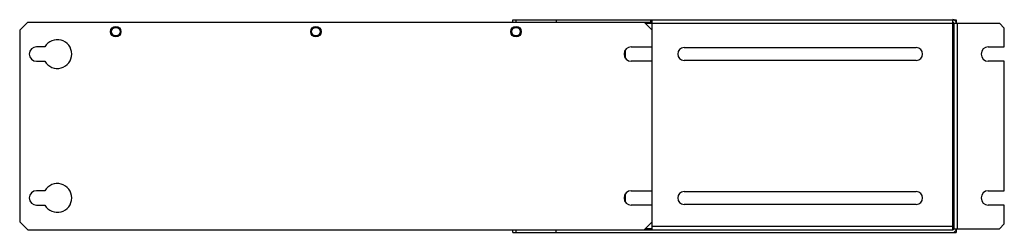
# Model space of a CAD drawing. Header units: millimetres. Extents: x 92 to 707, y 486 to 619.
import ezdxf

# ---------------------------------------------------------------- set-up
doc = ezdxf.new("R2010")
doc.units = ezdxf.units.MM
doc.header["$LTSCALE"] = 71.668758
doc.layers.get('0').update_dxf_attribs({"linetype": 'CONTINUOUS'})

msp = doc.modelspace()

# ---------------------------------------------------------------- linework, layer by layer
at = {"color": 7, "linetype": 'Continuous'}
for p, q in [((96.97, 617.42), (91.97, 612.42)), ((96.97, 617.42), (486.97, 617.42)), ((399.97, 617.42), (399.97, 618.92)), ((399.97, 618.92), (676.97, 618.92)), ((401.97, 617.42), (401.97, 618.92)), ((426.97, 618.92), (426.97, 617.42)), ((486.97, 612.42), (481.97, 617.42)), ((482.7, 616.69), (674.73, 616.69)), ((486.22, 617.42), (486.22, 618.92)), ((486.97, 487.43), (486.97, 618.92)), ((674.73, 487.43), (674.73, 618.92)), ((675.47, 616.69), (703.97, 616.69)), ((675.47, 616.69), (675.47, 488.16)), ((676.97, 618.92), (676.97, 616.69)), ((677.7, 488.16), (677.7, 616.69)), ((706.97, 613.69), (703.97, 616.69)), ((91.97, 612.42), (91.97, 492.42)), ((706.97, 601.92), (706.97, 613.69)), ((674.73, 607.22), (674.97, 607.22)), ((674.97, 607.22), (674.97, 497.62)), ((675.47, 604.07), (674.97, 604.07)), ((107.67, 601.92), (102.47, 601.92)), ((470.37, 594.74), (470.37, 600.11)), ((473.97, 601.92), (486.97, 601.92)), ((506.97, 601.42), (651.97, 601.42)), ((696.97, 601.92), (706.97, 601.92)), ((102.47, 592.92), (107.67, 592.92)), ((486.97, 592.92), (473.97, 592.92)), ((651.97, 593.42), (506.97, 593.42)), ((706.97, 592.92), (696.97, 592.92)), ((706.97, 511.92), (706.97, 592.92)), ((674.73, 541.22), (674.97, 541.22)), ((675.47, 544.37), (674.97, 544.37)), ((107.67, 511.92), (102.47, 511.92)), ((473.97, 511.92), (486.97, 511.92)), ((506.97, 511.42), (651.97, 511.42)), ((696.97, 511.92), (706.97, 511.92)), ((470.37, 504.74), (470.37, 510.11)), ((102.47, 502.92), (107.67, 502.92)), ((486.97, 502.92), (473.97, 502.92)), ((651.97, 503.42), (506.97, 503.42)), ((674.97, 500.77), (675.47, 500.77)), ((706.97, 502.92), (696.97, 502.92)), ((706.97, 491.16), (706.97, 502.92)), ((91.97, 492.42), (96.97, 487.42)), ((481.97, 487.42), (486.97, 492.42)), ((674.97, 497.62), (674.73, 497.62)), ((96.97, 487.42), (674.73, 487.42)), ((399.97, 485.92), (399.97, 487.42)), ((399.97, 485.92), (676.97, 485.92)), ((401.97, 485.92), (401.97, 487.42)), ((426.97, 485.92), (426.97, 487.42)), ((486.97, 488.16), (482.7, 488.16)), ((674.73, 489.67), (486.97, 489.67)), ((675.47, 488.16), (703.97, 488.16)), ((676.97, 488.16), (676.97, 485.92)), ((703.97, 488.16), (706.97, 491.16))]:
    msp.add_line(p, q, dxfattribs=at)
for centre, radius in [((151.97, 611.42), 3.25), ((151.97, 611.42), 2.67), ((276.97, 611.42), 3.25), ((276.97, 611.42), 2.67), ((401.97, 611.42), 3.25), ((401.97, 611.42), 2.67)]:
    msp.add_circle(centre, radius, dxfattribs=at)
for centre, radius, start, end in [((674.73, 616.69), 2.24, 0, 90), ((674.73, 616.69), 0.737, 0, 90), ((115.47, 597.42), 9, 210, 150), ((102.47, 597.42), 4.5, 90, 270), ((473.97, 597.42), 4.5, 90, 270), ((506.97, 597.42), 4, 90, 270), ((651.97, 597.42), 4, 270, 90), ((696.97, 597.42), 4.5, 90, 270), ((102.47, 507.42), 4.5, 90, 270), ((115.47, 507.42), 9, 210, 150), ((473.97, 507.42), 4.5, 90, 270), ((506.97, 507.42), 4, 90, 270), ((651.97, 507.42), 4, 270, 90), ((696.97, 507.42), 4.5, 90, 270), ((674.73, 488.16), 2.24, 270, 360), ((674.73, 488.16), 0.737, 270, 360)]:
    msp.add_arc(centre, radius, start, end, dxfattribs=at)

doc.saveas('drawing.dxf')
